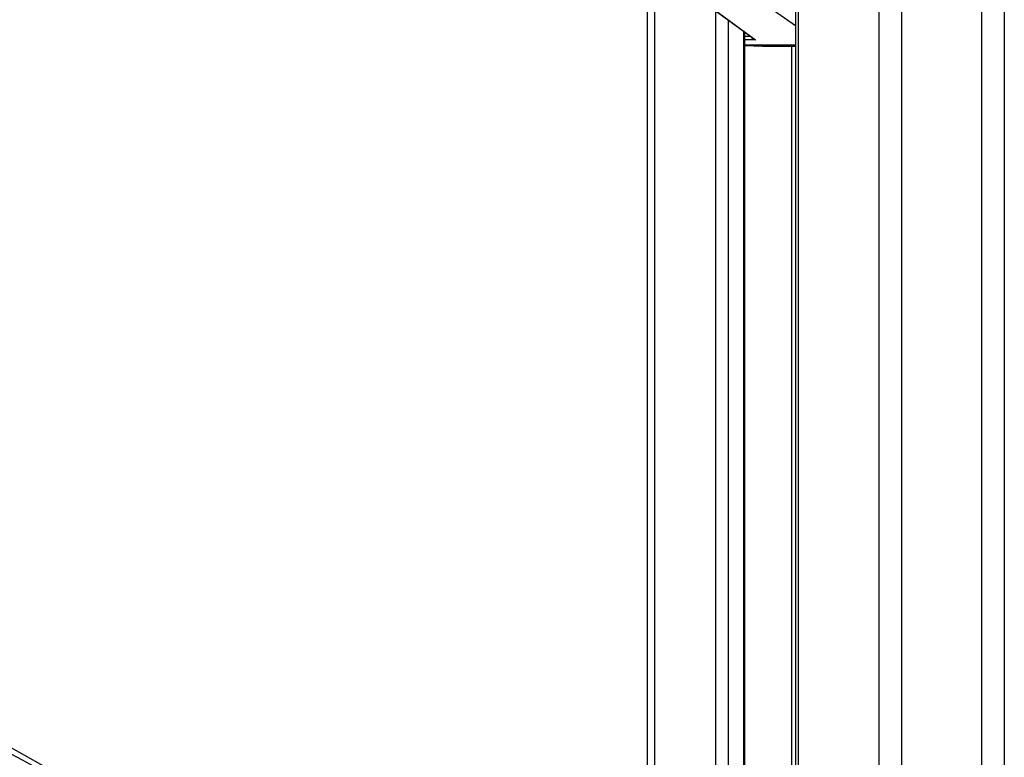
# Model space of a CAD drawing. Header units: millimetres. Extents: x 20 to 23339, y 40 to 19992.
# Tile 37 of 154: x 6322 to 6810, y 6776 to 7142. Entities that reach past the tile are written whole.
import ezdxf

# ---------------------------------------------------------------- set-up
doc = ezdxf.new("R2010")
doc.units = ezdxf.units.MM
doc.header["$LTSCALE"] = 2
doc.layers.add('COMPONENT_GEOMETRY', color=7, linetype='Continuous')
doc.styles.add('SLDTEXTSTYLE0', font='TXT', dxfattribs={"width": 0.75})
doc.dimstyles.new('SLDDIMSTYLE0', dxfattribs={"dimtxt": 100, "dimasz": 6.604, "dimexe": 0, "dimexo": 0.0625, "dimgap": 25, "dimtad": 0, "dimtih": 1, "dimtoh": 1, "dimdec": 0, "dimrnd": 1e-09, "dimzin": 12, "dimdsep": 46, "dimtxsty": 'SLDTEXTSTYLE0', "dimsah": 1, "dimcen": 0.09, "dimadec": 0, "dimazin": 3, "dimtfac": 1, "dimtdec": 0, "dimtofl": 0, "dimtmove": 0, "dimatfit": 3, "dimfxl": 1, "dimfrac": 2, "dimtolj": 1, "dimtzin": 12, "dimarcsym": 0})

# ---------------------------------------------------------------- blocks, each defined once
blk = doc.blocks.new('_D_4')
at = {"layer": 'COMPONENT_GEOMETRY', "color": 7}
for p, q in [((6638.52, 7959.49), (1620.27, 7959.49)), ((1626.62, 7959.49), (1626.62, 5191.33)), ((1426.55, 5171.02), (1396.09, 5171.02)), ((1396.09, 5171.02), (1396.09, 5012.27)), ((1826.69, 5171.02), (1857.16, 5171.02)), ((1857.16, 5171.02), (1857.16, 5012.27)), ((1396.09, 5012.27), (1426.55, 5012.27)), ((1857.16, 5012.27), (1826.69, 5012.27)), ((1626.62, 2094.49), (1626.62, 4862.65)), ((6459.75, 2094.49), (1620.27, 2094.49))]:
    blk.add_line(p, q, dxfattribs=at)
for points in [[(1626.62, 7959.49), (1625.61, 7952.89), (1627.64, 7952.89)], [(1626.62, 2094.49), (1627.64, 2101.1), (1625.61, 2101.1)]]:
    blk.add_solid(points, dxfattribs=at)
at = {"layer": 'COMPONENT_GEOMETRY', "color": 7, "char_height": 100, "attachment_point": 1, "style": 'SLDTEXTSTYLE0'}
for s, insert in [('9\'7.45"', (1426.55, 5141.18)), ('2933mm', (1353.85, 4991.56))]:
    blk.add_mtext(s, dxfattribs=dict(at, insert=insert))

msp = doc.modelspace()

# ---------------------------------------------------------------- linework, layer by layer
at = {"color": 8, "linetype": 'Continuous', "lineweight": 25}
for p, q in [((6748.24, 2191.49), (6748.24, 7939.49)), ((6759.31, 7939.49), (6759.31, 2191.49)), ((6799.26, 2191.49), (6799.26, 7939.49)), ((6810.34, 7939.49), (6810.34, 2191.49)), ((6708.14, 7760.96), (6708.14, 6590.02)), ((6636.74, 7234.49), (6636.74, 6590.02)), ((6706.75, 7139.06), (6676.69, 7159.97)), ((6667.23, 6590.02), (6667.23, 7146.36)), ((6673.4, 7141.84), (6673.4, 6590.02)), ((6681.18, 6590.02), (6681.18, 7136.14)), ((6681.61, 7133.9), (6684.23, 7133.9)), ((6686.97, 7132.12), (6681.61, 7132.12)), ((6681.61, 7129.62), (6706.75, 7129.62)), ((6706.75, 7129.41), (6681.61, 7129.41)), ((6681.61, 7129.29), (6690.48, 7128.96)), ((6704.86, 6685.26), (6704.86, 7128.96))]:
    msp.add_line(p, q, dxfattribs=at)
at = {"color": 7, "linetype": 'Continuous', "lineweight": 25}
for p, q in [((6706.75, 7760.96), (6706.75, 6590.02)), ((6374.84, 6748.91), (4581.99, 7744.75)), ((6633.39, 6590.02), (6633.39, 7244.18)), ((6648.42, 7160.14), (6685.68, 7132.84)), ((6648.96, 7159.97), (6686.97, 7132.12)), ((6681.61, 6590.02), (6681.61, 7135.82)), ((6681.61, 7129.29), (6690.46, 7128.96)), ((6690.48, 7128.96), (6706.75, 7128.96))]:
    msp.add_line(p, q, dxfattribs=at)
for major_axis, ratio, start_param, end_param in [((3.37, -0.79), 0.545657, 3.547273, 4.650858), ((3.22, -1.41), 0.538837, 4.318563, 4.749806)]:
    msp.add_ellipse((6687.61, 7133.9), major_axis=major_axis, ratio=ratio, start_param=start_param, end_param=end_param, dxfattribs=at)
for points, knots in [([(6591.82, 6612.47), (6385.14, 6725.29), (5990.82, 6940.55), (5458.3, 7231.57), (5063.47, 7447.73), (4787.38, 7599.42), (4635.48, 7683.21), (4552.76, 7729.14), (4538.7, 7736.95)], [0, 0, 0, 0, 0.301545, 0.575336, 0.777328, 0.878324, 0.97932, 1, 1, 1, 1]), ([(5436.47, 7258.52), (5540.43, 7201.78), (5679.05, 7126.12), (5886.93, 7012.69), (6060.15, 6918.18), (6257.49, 6810.53), (6444.29, 6708.62), (6561.81, 6644.52), (6620.57, 6612.47)], [0, 0, 0, 0, 0.263323, 0.351097, 0.526646, 0.702194, 0.851097, 1, 1, 1, 1])]:
    msp.add_open_spline(points, degree=3, knots=knots, dxfattribs=at)

# ---------------------------------------------------------------- dimensions: what is measured, and where the dimension line sits
at = {"layer": 'COMPONENT_GEOMETRY', "color": 7}
dim = msp.add_linear_dim(base=(1626.62, 7959.49), p1=(6462.29, 2094.49), p2=(6641.06, 7959.49), angle=90, dimstyle='SLDDIMSTYLE0', dxfattribs=at)
dim.commit()
dim.dimension.update_dxf_attribs({"geometry": '_D_4', "text_midpoint": (1626.62, 5026.99), "dimtype": 160})

doc.saveas('drawing.dxf')
